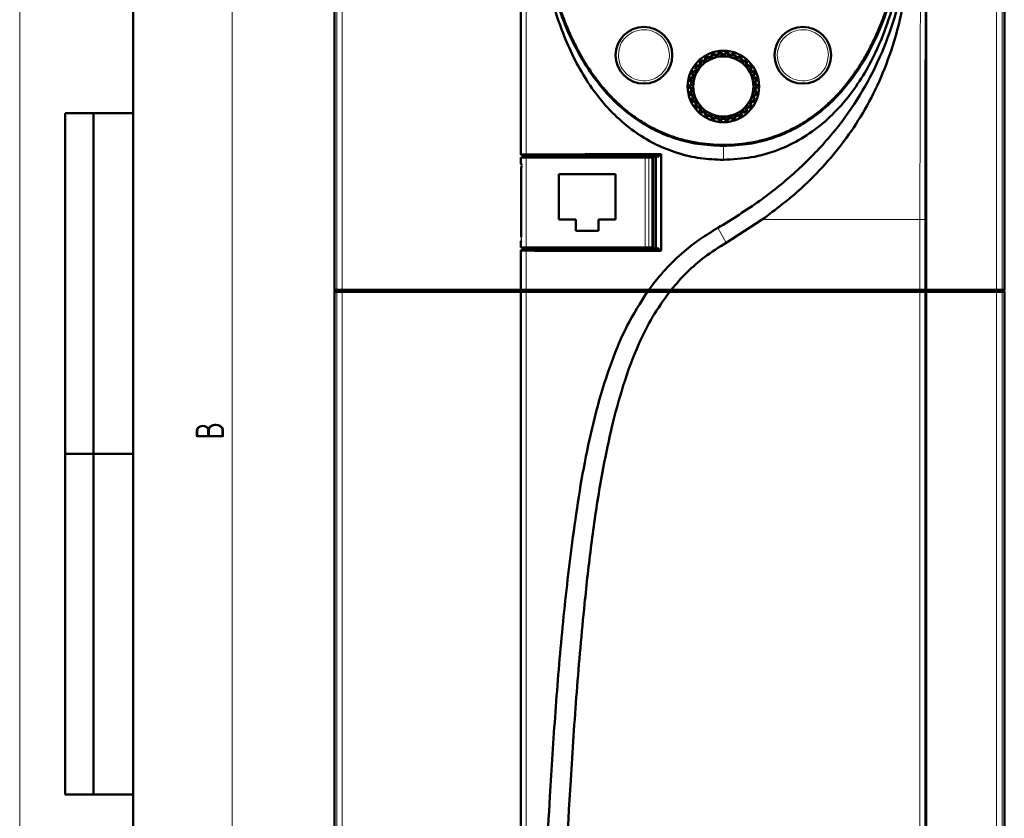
# Model space of a CAD drawing. Header units: millimetres. Extents: x 0 to 594, y 0 to 420.
# Tile 2 of 6: x 0 to 173, y 168 to 308. Entities that reach past the tile are written whole.
import ezdxf

# ---------------------------------------------------------------- set-up
doc = ezdxf.new("R2010")
doc.units = ezdxf.units.MM
doc.linetypes.add('SLD-Сплошная', pattern=[0])
doc.styles.add('SLDTEXTSTYLE0', font='TXT', dxfattribs={"width": 0.7, "bigfont": 'bigfont'})
doc.styles.add('SLDTEXTSTYLE1', font='TXT', dxfattribs={"width": 0.7})
doc.dimstyles.new('SLDDIMSTYLE0', dxfattribs={"dimtxt": 5, "dimasz": 5, "dimexe": 0, "dimexo": 0.0625, "dimgap": 1.25, "dimtad": 2, "dimdec": 1, "dimrnd": 1e-09, "dimzin": 12, "dimdsep": 46, "dimtxsty": 'SLDTEXTSTYLE1', "dimsah": 1, "dimcen": 0.09, "dimadec": 0, "dimazin": 3, "dimtfac": 1, "dimtdec": 3, "dimtofl": 0, "dimtmove": 0, "dimatfit": 3, "dimfxl": 0, "dimfrac": 2, "dimtolj": 1, "dimtzin": 12, "dimarcsym": 0})

# ---------------------------------------------------------------- blocks, each defined once
blk = doc.blocks.new('_D_1')
at = {"color": 7, "linetype": 'SLD-Сплошная', "lineweight": 0}
for p, q in [((57.46, 357.63), (36.46, 357.63)), ((37.46, 114.64), (37.46, 357.63)), ((78.78, 114.64), (36.46, 114.64))]:
    blk.add_line(p, q, dxfattribs=at)
at = {"color": 7, "linetype": 'SLD-Сплошная', "lineweight": 18}
for points in [[(37.46, 357.63), (36.69, 352.63), (38.23, 352.63)], [(37.46, 114.64), (38.23, 119.64), (36.69, 119.64)]]:
    blk.add_solid(points, dxfattribs=at)
at = {"color": 7, "linetype": 'SLD-Сплошная', "lineweight": 18, "insert": (31.01, 234.53), "char_height": 5, "attachment_point": 1, "rotation": 90, "style": 'SLDTEXTSTYLE0'}
blk.add_mtext('В', dxfattribs=at)

msp = doc.modelspace()

# ---------------------------------------------------------------- linework, layer by layer
at = {"color": 7, "linetype": 'SLD-Сплошная', "lineweight": 18}
msp.add_line((0, 420), (0, 0), dxfattribs=at)
at = {"color": 7, "linetype": 'SLD-Сплошная', "lineweight": 50}
for p, q in [((20, 415), (20, 5)), ((55.46, 119.64), (55.46, 355.64)), ((55.48, 355.63), (55.48, 260.93)), ((173.48, 355.63), (173.48, 260.93)), ((88.28, 342.83), (88.28, 284.68)), ((159.68, 260.93), (159.68, 342.83)), ((8, 172), (8, 292)), ((20, 292), (8, 292)), ((8, 172), (8, 292)), ((13, 172), (13, 292)), ((13, 172), (13, 292)), ((88.28, 284.68), (88.39, 284.73)), ((88.28, 284.68), (88.68, 284.68)), ((88.68, 284.68), (88.79, 284.73)), ((88.68, 284.28), (88.68, 284.68)), ((113.03, 284.8), (112.62, 284.79)), ((112.62, 284.79), (112.62, 284.39)), ((113.03, 284.8), (113.03, 267.76)), ((88.28, 283.73), (88.28, 283.32)), ((88.29, 284.23), (88.39, 284.23)), ((89.23, 284.23), (88.39, 284.23)), ((88.68, 284.28), (88.79, 284.33)), ((88.68, 284.28), (90.65, 284.28)), ((89.23, 284.23), (110.22, 284.23)), ((90.65, 284.28), (90.68, 284.33)), ((90.65, 284.28), (90.65, 284.23)), ((108.13, 284.29), (93.13, 284.29)), ((108.73, 284.37), (108.73, 284.23)), ((110.82, 284.23), (110.22, 284.23)), ((110.23, 284.23), (110.23, 284.37)), ((111.38, 284.23), (110.82, 284.23)), ((111.63, 284.23), (111.38, 284.23)), ((111.63, 279.73), (111.63, 284.23)), ((111.63, 284.23), (111.63, 284.23)), ((112.07, 284.37), (112.08, 284.38)), ((112.07, 284.37), (112.07, 268.18)), ((112.62, 284.39), (112.08, 284.38)), ((112.08, 284.38), (112.08, 268.18)), ((88.38, 282.32), (88.38, 270.24)), ((94.98, 281.28), (104.98, 281.28)), ((94.98, 273.28), (94.98, 281.28)), ((104.98, 281.28), (104.98, 273.28)), ((111.63, 279.73), (111.63, 279.73)), ((111.63, 279.73), (111.63, 268.33)), ((97.98, 273.28), (94.98, 273.28)), ((97.98, 271.28), (97.98, 273.28)), ((101.98, 273.28), (101.98, 271.28)), ((104.98, 273.28), (101.98, 273.28)), ((130.83, 273.28), (124.49, 269.21)), ((101.98, 271.28), (97.98, 271.28)), ((88.28, 269.23), (88.28, 268.83)), ((88.39, 267.82), (88.28, 267.88)), ((88.28, 267.88), (88.68, 267.88)), ((88.28, 267.88), (88.28, 260.93)), ((88.39, 268.33), (88.29, 268.33)), ((88.39, 268.33), (89.23, 268.33)), ((88.79, 268.22), (88.68, 268.28)), ((90.65, 268.28), (88.68, 268.28)), ((88.68, 267.88), (88.68, 268.28)), ((88.68, 267.88), (88.79, 267.82)), ((110.22, 268.33), (89.23, 268.33)), ((90.65, 268.33), (90.65, 268.28)), ((90.65, 268.28), (90.68, 268.22)), ((96.63, 268.33), (96.63, 268.21)), ((104.63, 268.19), (104.63, 268.33)), ((108.73, 268.33), (108.73, 268.19)), ((110.22, 268.33), (110.82, 268.33)), ((110.23, 268.19), (110.23, 268.33)), ((110.82, 268.33), (111.38, 268.33)), ((111.38, 268.33), (111.63, 268.33)), ((111.63, 268.33), (111.63, 268.33)), ((112.08, 268.18), (112.07, 268.18)), ((112.08, 268.18), (112.62, 268.17)), ((112.62, 268.17), (112.62, 267.77)), ((112.62, 267.77), (113.03, 267.76)), ((55.85, 260.93), (55.48, 260.93)), ((55.48, 260.53), (55.48, 154.73)), ((55.48, 260.53), (55.85, 260.53)), ((56.84, 260.93), (55.85, 260.93)), ((56.84, 260.53), (55.85, 260.53)), ((55.88, 260.53), (55.88, 260.93)), ((88.28, 260.93), (56.84, 260.93)), ((56.84, 260.53), (88.28, 260.53)), ((88.28, 260.93), (88.39, 260.93)), ((88.28, 260.53), (88.28, 119.03)), ((88.28, 260.53), (88.39, 260.53)), ((89.23, 260.93), (88.39, 260.93)), ((89.23, 260.53), (88.39, 260.53)), ((110.86, 260.93), (89.23, 260.93)), ((89.23, 260.53), (110.57, 260.53)), ((110.57, 260.53), (110.78, 260.53)), ((110.78, 260.53), (111.07, 260.93)), ((158.61, 260.53), (114.47, 260.53)), ((114.69, 260.53), (114.49, 260.53)), ((115.01, 260.93), (114.69, 260.53)), ((158.61, 260.93), (114.79, 260.93)), ((159.46, 260.93), (158.61, 260.93)), ((158.61, 260.53), (159.46, 260.53)), ((159.46, 260.93), (159.68, 260.93)), ((159.46, 260.53), (159.68, 260.53)), ((172.11, 260.93), (159.68, 260.93)), ((159.68, 260.53), (159.68, 119.03)), ((159.68, 260.53), (172.11, 260.53)), ((173.11, 260.93), (172.11, 260.93)), ((173.11, 260.53), (172.11, 260.53)), ((173.08, 260.53), (173.08, 260.93)), ((173.48, 260.93), (173.11, 260.93)), ((173.11, 260.53), (173.48, 260.53)), ((173.46, 260.53), (173.46, 260.93)), ((173.48, 260.53), (173.48, 154.73)), ((8, 232), (20, 232)), ((20, 232), (8, 232)), ((8, 172), (20, 172))]:
    msp.add_line(p, q, dxfattribs=at)
at = {"color": 8, "linetype": 'SLD-Сплошная', "lineweight": 18}
for p, q in [((55.85, 355.26), (55.85, 260.93)), ((56.84, 260.93), (56.84, 355.26)), ((172.11, 355.26), (172.11, 260.93)), ((173.11, 260.93), (173.11, 355.26)), ((88.39, 284.73), (88.39, 342.71)), ((89.23, 284.75), (89.23, 342.71)), ((105.48, 302.23), (105.48, 302.37)), ((114.47, 302.09), (114.48, 302.23)), ((133.48, 302.23), (133.48, 302.37)), ((142.47, 302.09), (142.48, 302.23)), ((123.98, 286.26), (123.98, 286.28)), ((123.98, 283.8), (123.98, 286.26)), ((88.79, 284.73), (88.79, 284.33)), ((89.29, 284.74), (89.29, 284.34)), ((88.28, 283.32), (88.34, 283.32)), ((88.39, 268.33), (88.39, 284.23)), ((89.23, 284.23), (89.23, 268.33)), ((93.13, 284.29), (93.13, 284.23)), ((108.13, 284.23), (108.13, 284.29)), ((110.22, 268.33), (110.22, 284.23)), ((110.82, 268.33), (110.82, 284.23)), ((111.38, 284.23), (111.38, 268.33)), ((111.63, 284.23), (111.63, 268.33)), ((88.38, 282.32), (88.38, 270.24)), ((88.38, 282.32), (88.38, 282.32)), ((158.61, 273.28), (158.61, 260.93)), ((158.61, 273.28), (159.46, 273.28)), ((159.46, 273.28), (159.46, 260.93)), ((122.98, 271.8), (124.49, 269.21)), ((88.34, 269.24), (88.28, 269.23)), ((88.38, 270.24), (88.38, 270.24)), ((88.39, 260.93), (88.39, 267.82)), ((88.79, 268.22), (88.79, 267.82)), ((89.23, 260.93), (89.23, 267.8)), ((89.29, 268.21), (89.29, 267.81)), ((55.85, 120), (55.85, 260.53)), ((56.24, 260.53), (56.24, 260.93)), ((56.84, 260.53), (56.84, 260.93)), ((56.84, 260.53), (56.84, 120)), ((88.08, 260.53), (88.08, 260.93)), ((88.39, 119.14), (88.39, 260.53)), ((88.68, 260.93), (88.68, 260.53)), ((88.79, 260.93), (88.79, 260.53)), ((89.23, 260.53), (89.23, 119.14)), ((89.29, 260.93), (89.29, 260.53)), ((158.55, 260.93), (158.55, 260.53)), ((158.61, 119.25), (158.61, 260.53)), ((159.06, 260.93), (159.06, 260.53)), ((159.27, 260.53), (159.27, 260.93)), ((159.46, 119.25), (159.46, 260.53)), ((159.87, 260.53), (159.87, 260.93)), ((172.11, 260.93), (172.11, 260.53)), ((172.11, 120), (172.11, 260.53)), ((172.71, 260.53), (172.71, 260.93)), ((173.11, 120), (173.11, 260.53))]:
    msp.add_line(p, q, dxfattribs=at)
at = {"color": 7, "linetype": 'SLD-Сплошная', "lineweight": 25}
msp.add_line((20, 292), (20, 5), dxfattribs=at)
msp.add_line((20, 292), (20, 5), dxfattribs=at)
at = {"color": 7, "linetype": 'SLD-Сплошная', "lineweight": 50, "flags": 128}
for points in [[(98.48, 268.33), (98.45, 268.29), (98.32, 268.2)], [(101.02, 268.33), (100.99, 268.29), (100.85, 268.19)], [(103.56, 268.33), (103.53, 268.29), (103.38, 268.19)]]:
    msp.add_lwpolyline(points, dxfattribs=at)
at = {"color": 7, "linetype": 'SLD-Сплошная', "lineweight": 50}
for centre, radius in [((109.98, 302.23), 5), ((137.98, 302.23), 5), ((123.98, 296.73), 6.3), ((123.98, 296.73), 5.3)]:
    msp.add_circle(centre, radius, dxfattribs=at)
for centre, radius, start, end in [((121.2, 301.53), 0.457, 47.9006, 192.0994), ((123.98, 296.73), 5.51, 110.7992, 117.2008), ((123.98, 296.73), 5.7, 112.3768, 115.6232), ((122.26, 302), 0.457, 35.9006, 180.0994), ((123.98, 296.73), 5.51, 98.7992, 105.2008), ((123.98, 296.73), 5.7, 100.3768, 103.6232), ((123.4, 302.24), 0.457, 23.9006, 168.0994), ((123.98, 296.73), 5.51, 86.7992, 93.2008), ((123.98, 296.73), 5.7, 88.3768, 91.6232), ((124.55, 302.24), 0.457, 11.9006, 156.0994), ((123.98, 296.73), 5.51, 74.7992, 81.2008), ((123.98, 296.73), 5.7, 76.3768, 79.6232), ((125.69, 302), 0.457, 359.9006, 144.0994), ((123.98, 296.73), 5.51, 62.7992, 69.2008), ((123.98, 296.73), 5.7, 64.3768, 67.6232), ((126.75, 301.53), 0.457, 347.9006, 132.0994), ((119.49, 299.99), 0.457, 71.9006, 216.0994), ((123.98, 296.73), 5.7, 136.3768, 139.6232), ((123.98, 296.73), 5.51, 134.7992, 141.2008), ((120.27, 300.85), 0.457, 59.9006, 204.0994), ((123.98, 296.73), 5.51, 122.7992, 129.2008), ((123.98, 296.73), 5.7, 124.3768, 127.6232), ((123.98, 296.73), 5.51, 50.7992, 57.2008), ((123.98, 296.73), 5.7, 52.3768, 55.6232), ((127.68, 300.85), 0.457, 335.9006, 120.0994), ((123.98, 296.73), 5.51, 38.7992, 45.2008), ((123.98, 296.73), 5.7, 40.3768, 43.6232), ((128.46, 299.99), 0.457, 323.9006, 108.0994), ((118.91, 298.98), 0.457, 83.9006, 228.0994), ((123.98, 296.73), 5.7, 160.3768, 163.6232), ((123.98, 296.73), 5.51, 158.7992, 165.2008), ((123.98, 296.73), 5.7, 148.3768, 151.6232), ((123.98, 296.73), 5.51, 146.7992, 153.2008), ((123.98, 296.73), 5.51, 26.7992, 33.2008), ((123.98, 296.73), 5.7, 28.3768, 31.6232), ((129.04, 298.98), 0.457, 311.9006, 96.0994), ((123.98, 296.73), 5.51, 14.7992, 21.2008), ((123.98, 296.73), 5.7, 16.3768, 19.6232), ((118.43, 296.73), 0.457, 107.9006, 252.0994), ((118.55, 297.88), 0.457, 95.9006, 240.0994), ((123.98, 296.73), 5.7, 172.3768, 175.6232), ((123.98, 296.73), 5.51, 170.7992, 177.2008), ((123.98, 296.73), 5.51, 2.7992, 9.2008), ((129.4, 297.88), 0.457, 299.9006, 84.0994), ((123.98, 296.73), 5.7, 4.3768, 7.6232), ((129.52, 296.73), 0.457, 287.9006, 72.0994), ((118.55, 295.58), 0.457, 119.9006, 264.0994), ((123.98, 296.73), 5.7, 184.3768, 187.6232), ((123.98, 296.73), 5.51, 182.7992, 189.2008), ((123.98, 296.73), 5.7, 196.3768, 199.6232), ((123.98, 296.73), 5.51, 194.7992, 201.2008), ((123.98, 296.73), 5.51, 338.7992, 345.2008), ((123.98, 296.73), 5.7, 340.3768, 343.6232), ((123.98, 296.73), 5.51, 350.7992, 357.2008), ((129.4, 295.58), 0.457, 275.9006, 60.0994), ((123.98, 296.73), 5.7, 352.3768, 355.6232), ((118.91, 294.47), 0.457, 131.9006, 276.0994), ((123.98, 296.73), 5.7, 208.3768, 211.6232), ((119.49, 293.47), 0.457, 143.9006, 288.0994), ((123.98, 296.73), 5.51, 206.7992, 213.2008), ((123.98, 296.73), 5.51, 218.7992, 225.2008), ((123.98, 296.73), 5.51, 314.7992, 321.2008), ((128.46, 293.47), 0.457, 251.9006, 36.0994), ((123.98, 296.73), 5.51, 326.7992, 333.2008), ((123.98, 296.73), 5.7, 328.3768, 331.6232), ((129.04, 294.47), 0.457, 263.9006, 48.0994), ((123.98, 296.73), 5.7, 220.3768, 223.6232), ((120.27, 292.61), 0.457, 155.9006, 300.0994), ((123.98, 296.73), 5.51, 230.7992, 237.2008), ((123.98, 296.73), 5.7, 232.3768, 235.6232), ((121.2, 291.93), 0.457, 167.9006, 312.0994), ((123.98, 296.73), 5.51, 242.7992, 249.2008), ((123.98, 296.73), 5.7, 244.3768, 247.6232), ((122.26, 291.46), 0.457, 179.9006, 324.0994), ((125.69, 291.46), 0.457, 215.9006, 0.0994), ((123.98, 296.73), 5.51, 290.7992, 297.2008), ((123.98, 296.73), 5.7, 292.3768, 295.6232), ((126.75, 291.93), 0.457, 227.9006, 12.0994), ((123.98, 296.73), 5.51, 302.7992, 309.2008), ((123.98, 296.73), 5.7, 304.3768, 307.6232), ((127.68, 292.61), 0.457, 239.9006, 24.0994), ((123.98, 296.73), 5.7, 316.3768, 319.6232), ((123.98, 296.73), 5.51, 254.7992, 261.2008), ((123.98, 296.73), 5.7, 256.3768, 259.6232), ((123.4, 291.22), 0.457, 191.9006, 336.0994), ((123.98, 296.73), 5.51, 266.7992, 273.2008), ((123.98, 296.73), 5.7, 268.3768, 271.6232), ((124.55, 291.22), 0.457, 203.9006, 348.0994), ((123.98, 296.73), 5.51, 278.7992, 285.2008), ((123.98, 296.73), 5.7, 280.3768, 283.6232), ((93.13, 283.99), 0.3, 90, 128.1151), ((108.13, 283.99), 0.3, 51.8849, 90)]:
    msp.add_arc(centre, radius, start, end, dxfattribs=at)
for centre, major_axis, ratio, start_param, end_param in [((89.39, 284.73), (1, 0), 0.017455, 1.731239, 3.106686), ((89.39, 284.73), (0.6, 0), 0.017455, 1.731239, 3.106686), ((123.98, 281), (217.5, 0), 0.017455, 1.621164, 1.731239), ((123.98, 281), (217.1, 0), 0.017455, 1.623135, 1.731239), ((88.29, 283.73), (0, 0.5), 0.034921, 0, 1.570796), ((88.78, 283.32), (0.5, -0.013), 0.99939, 3.167757, 4.234456), ((89.39, 284.33), (0.6, 0), 0.017455, 1.731239, 3.106686), ((123.98, 280.6), (217.1, 0), 0.017455, 1.623135, 1.731239), ((109.48, 284.37), (0.75, 0), 0.017455, 0.065387, 3.141593), ((123.98, 280.6), (216.19, 0), 0.017455, 1.625899, 1.634449), ((88.78, 269.23), (-0.5, -0.013), 0.99939, 5.666718, 6.257021), ((88.29, 268.83), (0, 0.5), 0.034921, 1.570796, 3.141593), ((89.39, 267.82), (1, 0), 0.017455, 3.176499, 4.551946), ((89.39, 268.22), (0.6, 0), 0.017455, 3.176499, 4.551946), ((89.39, 267.82), (0.6, 0), 0.017455, 3.176499, 4.551946), ((123.98, 271.55), (217.5, 0), 0.017455, 4.551946, 4.662022), ((123.98, 271.95), (217.1, 0), 0.017455, 4.551946, 4.660051), ((123.98, 271.55), (217.1, 0), 0.017455, 4.551946, 4.660051), ((109.48, 268.19), (0.75, 0), 0.017455, 3.141593, 6.217798), ((123.98, 271.95), (216.19, 0), 0.017455, 4.648736, 4.657286)]:
    msp.add_ellipse(centre, major_axis=major_axis, ratio=ratio, start_param=start_param, end_param=end_param, dxfattribs=at)
for points, knots in [([(123.98, 283.8), (122.62, 283.86), (119.92, 283.97), (115.95, 284.89), (112.18, 286.38), (108.54, 288.5), (105.16, 291.24), (102.1, 294.58), (99.47, 298.32), (97.27, 302.37), (95.09, 307.51), (93.2, 313.81), (91.85, 321.23), (91.21, 327.9), (91.12, 332.08), (91.09, 333.74)], [0, 0, 0, 0, 0.060809, 0.121599, 0.182444, 0.243303, 0.310657, 0.378062, 0.447088, 0.516384, 0.585545, 0.698556, 0.812006, 0.925284, 1, 1, 1, 1]), ([(123.98, 286.26), (122.46, 286.33), (119.58, 286.46), (115.55, 287.46), (112.01, 288.89), (108.49, 290.93), (105.05, 293.71), (101.81, 297.3), (98.88, 301.63), (96.32, 306.74), (94.21, 312.68), (92.68, 319.19), (91.68, 326.27), (91.53, 331.19), (91.45, 333.74)], [0, 0, 0, 0, 0.071022, 0.134421, 0.193185, 0.249238, 0.324339, 0.399124, 0.475175, 0.568176, 0.665944, 0.769684, 0.880586, 1, 1, 1, 1]), ([(156.34, 333.74), (156.34, 333.54), (156.32, 332.54), (156.27, 330.74), (156.17, 328.74), (156.02, 326.75), (155.83, 324.76), (155.53, 322.38), (155.16, 320), (154.78, 318.04), (154.35, 316.09), (153.87, 314.14), (153.2, 311.84), (152.57, 309.94), (151.87, 308.06), (151.26, 306.58), (150.43, 304.76), (149.53, 302.98), (148.53, 301.24), (147.45, 299.55), (146.53, 298.25), (145.3, 296.67), (144.24, 295.46), (142.84, 294.03), (141.66, 292.95), (140.1, 291.7), (138.78, 290.78), (137.07, 289.74), (135.29, 288.82), (133.44, 288.06), (131.53, 287.44), (129.59, 286.95), (127.21, 286.57), (124.81, 286.41), (122.41, 286.44), (120.01, 286.67), (117.65, 287.11), (115.72, 287.65), (113.84, 288.33), (112, 289.13), (110.25, 290.1), (108.56, 291.19), (107.28, 292.14), (105.75, 293.44), (104.59, 294.54), (103.22, 296.01), (102.19, 297.24), (100.99, 298.84), (100.09, 300.16), (99.05, 301.87), (98.08, 303.62), (97.21, 305.42), (96.41, 307.26), (95.67, 309.12), (95.02, 311.01), (94.43, 312.92), (93.9, 314.85), (93.35, 317.19), (92.96, 319.15), (92.61, 321.12), (92.32, 323.1), (92.05, 325.48), (91.87, 327.48), (91.74, 329.45), (91.65, 331.41), (91.63, 332.96), (91.61, 333.74)], [0, 0, 0, 0, 0.004698, 0.023489, 0.042281, 0.051677, 0.070469, 0.089261, 0.108054, 0.126847, 0.136242, 0.155036, 0.17383, 0.192624, 0.20202, 0.220816, 0.230212, 0.249008, 0.267806, 0.277203, 0.296003, 0.305399, 0.324202, 0.333598, 0.352404, 0.361801, 0.380609, 0.390006, 0.408816, 0.427626, 0.437024, 0.455834, 0.474643, 0.49345, 0.512256, 0.531064, 0.549873, 0.568683, 0.57808, 0.59689, 0.6157, 0.625098, 0.643906, 0.653303, 0.672108, 0.681505, 0.700307, 0.709704, 0.728504, 0.7379, 0.756698, 0.775495, 0.784891, 0.803686, 0.822481, 0.831877, 0.850671, 0.869464, 0.888257, 0.897653, 0.916446, 0.935238, 0.95403, 0.963426, 0.981707, 1, 1, 1, 1]), ([(122.98, 271.8), (125.49, 273.35), (130.19, 276.22), (136.47, 281.31), (141.9, 286.72), (146.61, 292.7), (150.43, 299.21), (153.38, 306.1), (155.41, 313.1), (156.56, 320.07), (157.07, 326.9), (156.93, 331.46), (156.86, 333.74)], [0, 0, 0, 0, 0.118267, 0.220681, 0.32337, 0.425634, 0.525544, 0.625884, 0.725843, 0.817112, 0.908628, 1, 1, 1, 1]), ([(156.86, 333.74), (156.79, 331.07), (156.65, 326.28), (155.8, 319.39), (154.54, 313.11), (152.68, 306.98), (150.37, 301.64), (147.71, 297.12), (144.86, 293.39), (141.56, 290.12), (137.8, 287.45), (133.58, 285.39), (128.92, 284.06), (125.62, 283.89), (123.98, 283.8)], [0, 0, 0, 0, 0.1200383, 0.215975, 0.3123432, 0.4084055, 0.5039228, 0.5742358, 0.6447606, 0.7148752, 0.7833141, 0.851714, 0.92584, 1, 1, 1, 1]), ([(156.5, 333.74), (156.42, 331.19), (156.27, 326.27), (155.27, 319.19), (153.74, 312.69), (151.63, 306.74), (149.08, 301.63), (146.15, 297.31), (142.9, 293.71), (139.46, 290.93), (135.94, 288.89), (132.4, 287.46), (128.37, 286.46), (125.5, 286.33), (123.98, 286.26)], [0, 0, 0, 0, 0.119389, 0.230268, 0.33399, 0.43174, 0.524724, 0.60077, 0.675547, 0.750637, 0.806718, 0.865511, 0.928941, 1, 1, 1, 1]), ([(130.83, 273.28), (133.19, 275.06), (137.14, 278.04), (141.99, 283), (145.75, 287.63), (149.09, 292.77), (151.9, 298.41), (154.12, 304.5), (155.63, 310.54), (156.53, 316.42), (156.99, 322.14), (157.07, 326.95), (157, 330.82), (156.91, 332.77), (156.86, 333.74)], [0, 0, 0, 0, 0.127621, 0.213755, 0.300103, 0.386202, 0.479931, 0.573978, 0.667784, 0.750015, 0.832265, 0.915973, 0.95797, 1, 1, 1, 1]), ([(121.51, 301.87), (121.51, 301.86), (121.5, 301.79), (121.48, 301.72), (121.46, 301.65), (121.45, 301.63)], [0, 0, 0, 0, 0.166083, 0.83042, 1, 1, 1, 1]), ([(121.81, 302), (121.82, 301.99), (121.87, 301.96), (121.93, 301.92), (122, 301.89), (122.02, 301.88)], [0, 0, 0, 0, 0.166083, 0.83042, 1, 1, 1, 1]), ([(122.53, 302.05), (122.52, 302.09), (122.5, 302.16), (122.42, 302.24), (122.34, 302.27), (122.26, 302.28), (122.2, 302.28), (122.13, 302.25), (122.07, 302.21), (122.02, 302.14), (121.98, 302.05), (121.99, 301.96), (122.01, 301.9), (122.02, 301.88)], [0, 0, 0, 0, 0.156819, 0.27688, 0.364087, 0.422436, 0.481805, 0.541303, 0.599107, 0.677544, 0.783593, 0.925458, 1, 1, 1, 1]), ([(122.63, 302.27), (122.63, 302.26), (122.61, 302.2), (122.58, 302.13), (122.54, 302.06), (122.53, 302.05)], [0, 0, 0, 0, 0.166083, 0.83042, 1, 1, 1, 1]), ([(122.95, 302.33), (122.96, 302.33), (123, 302.28), (123.06, 302.23), (123.12, 302.19), (123.13, 302.18)], [0, 0, 0, 0, 0.166083, 0.83042, 1, 1, 1, 1]), ([(123.67, 302.23), (123.66, 302.28), (123.66, 302.35), (123.6, 302.44), (123.52, 302.5), (123.45, 302.52), (123.39, 302.53), (123.33, 302.52), (123.26, 302.49), (123.19, 302.44), (123.13, 302.35), (123.12, 302.26), (123.13, 302.2), (123.13, 302.18)], [0, 0, 0, 0, 0.156822, 0.276884, 0.364093, 0.432572, 0.474444, 0.535142, 0.595714, 0.673087, 0.777466, 0.917685, 1, 1, 1, 1]), ([(123.81, 302.43), (123.81, 302.42), (123.77, 302.36), (123.73, 302.3), (123.68, 302.24), (123.67, 302.23)], [0, 0, 0, 0, 0.166083, 0.83042, 1, 1, 1, 1]), ([(124.14, 302.43), (124.14, 302.42), (124.18, 302.36), (124.22, 302.3), (124.27, 302.24), (124.28, 302.23)], [0, 0, 0, 0, 0.1660831, 0.8304196, 1, 1, 1, 1]), ([(124.82, 302.18), (124.82, 302.22), (124.84, 302.3), (124.79, 302.4), (124.73, 302.46), (124.66, 302.51), (124.6, 302.52), (124.54, 302.52), (124.48, 302.51), (124.4, 302.48), (124.33, 302.42), (124.29, 302.33), (124.28, 302.26), (124.28, 302.23)], [0, 0, 0, 0, 0.156842, 0.27692, 0.36414, 0.432628, 0.501554, 0.525349, 0.593211, 0.660657, 0.760568, 0.895894, 1, 1, 1, 1]), ([(125, 302.33), (124.99, 302.33), (124.95, 302.28), (124.89, 302.23), (124.83, 302.19), (124.82, 302.18)], [0, 0, 0, 0, 0.166083, 0.83042, 1, 1, 1, 1]), ([(125.32, 302.27), (125.32, 302.26), (125.34, 302.2), (125.38, 302.13), (125.41, 302.06), (125.42, 302.05)], [0, 0, 0, 0, 0.166083, 0.83042, 1, 1, 1, 1]), ([(125.93, 301.88), (125.95, 301.92), (125.97, 302), (125.95, 302.1), (125.91, 302.18), (125.85, 302.24), (125.78, 302.27), (125.72, 302.28), (125.66, 302.28), (125.6, 302.27), (125.51, 302.22), (125.44, 302.14), (125.43, 302.08), (125.42, 302.05)], [0, 0, 0, 0, 0.15686, 0.276951, 0.364181, 0.432677, 0.501611, 0.560985, 0.577369, 0.657635, 0.756983, 0.891216, 1, 1, 1, 1]), ([(126.15, 302), (126.14, 301.99), (126.08, 301.96), (126.02, 301.92), (125.95, 301.89), (125.93, 301.88)], [0, 0, 0, 0, 0.166083, 0.83042, 1, 1, 1, 1]), ([(126.44, 301.87), (126.44, 301.86), (126.45, 301.79), (126.47, 301.72), (126.49, 301.65), (126.5, 301.63)], [0, 0, 0, 0, 0.166083, 0.83042, 1, 1, 1, 1]), ([(119.36, 299.75), (119.33, 299.77), (119.26, 299.81), (119.22, 299.91), (119.21, 300), (119.22, 300.08), (119.26, 300.15), (119.31, 300.21), (119.37, 300.25), (119.44, 300.26), (119.51, 300.27), (119.6, 300.25), (119.65, 300.21), (119.68, 300.18)], [0, 0, 0, 0, 0.156818, 0.276878, 0.364085, 0.432563, 0.501479, 0.560837, 0.619696, 0.704902, 0.75307, 0.870694, 1, 1, 1, 1]), ([(119.68, 300.18), (119.68, 300.19), (119.67, 300.24), (119.66, 300.32), (119.64, 300.38), (119.63, 300.42)], [0, 0, 0, 0, 0.098667, 0.493336, 1, 1, 1, 1]), ([(119.85, 300.66), (119.86, 300.66), (119.92, 300.65), (120, 300.64), (120.07, 300.64), (120.09, 300.64)], [0, 0, 0, 0, 0.166083, 0.83042, 1, 1, 1, 1]), ([(120.49, 301), (120.46, 301.03), (120.41, 301.09), (120.32, 301.12), (120.25, 301.13), (120.19, 301.12), (120.12, 301.09), (120.06, 301.05), (120.02, 300.99), (119.99, 300.92), (119.98, 300.83), (120.01, 300.73), (120.05, 300.67), (120.09, 300.64), (120.09, 300.64)], [0, 0, 0, 0, 0.156814, 0.277574, 0.309219, 0.387206, 0.452016, 0.517142, 0.575262, 0.635577, 0.726289, 0.850272, 0.977656, 1, 1, 1, 1]), ([(120.5, 301.24), (120.5, 301.23), (120.5, 301.17), (120.5, 301.09), (120.49, 301.02), (120.49, 301)], [0, 0, 0, 0, 0.166083, 0.83042, 1, 1, 1, 1]), ([(120.76, 301.43), (120.77, 301.43), (120.83, 301.41), (120.9, 301.38), (120.97, 301.37), (120.99, 301.36)], [0, 0, 0, 0, 0.166083, 0.83042, 1, 1, 1, 1]), ([(121.45, 301.63), (121.43, 301.67), (121.4, 301.74), (121.3, 301.79), (121.21, 301.81), (121.13, 301.8), (121.07, 301.78), (121.01, 301.73), (120.96, 301.68), (120.93, 301.6), (120.92, 301.49), (120.95, 301.41), (120.98, 301.37), (120.99, 301.36)], [0, 0, 0, 0, 0.156858, 0.276949, 0.367686, 0.43257, 0.497805, 0.557309, 0.615903, 0.699779, 0.814175, 0.963146, 1, 1, 1, 1]), ([(126.96, 301.36), (126.99, 301.4), (127.03, 301.46), (127.03, 301.57), (127, 301.66), (126.95, 301.73), (126.89, 301.78), (126.82, 301.8), (126.78, 301.81), (126.72, 301.81), (126.64, 301.79), (126.56, 301.74), (126.51, 301.67), (126.5, 301.64), (126.5, 301.63)], [0, 0, 0, 0, 0.1568509, 0.2769357, 0.3641609, 0.4326528, 0.5015828, 0.5609536, 0.619825, 0.6321145, 0.7291173, 0.8544555, 0.9828905, 1, 1, 1, 1]), ([(127.19, 301.43), (127.18, 301.43), (127.12, 301.41), (127.05, 301.38), (126.98, 301.37), (126.96, 301.36)], [0, 0, 0, 0, 0.166083, 0.83042, 1, 1, 1, 1]), ([(127.46, 301.24), (127.45, 301.23), (127.45, 301.17), (127.45, 301.09), (127.46, 301.02), (127.46, 301)], [0, 0, 0, 0, 0.166083, 0.83042, 1, 1, 1, 1]), ([(127.86, 300.64), (127.89, 300.67), (127.94, 300.73), (127.97, 300.83), (127.96, 300.92), (127.93, 301), (127.88, 301.06), (127.82, 301.1), (127.75, 301.12), (127.67, 301.13), (127.57, 301.11), (127.5, 301.05), (127.47, 301.01), (127.46, 301)], [0, 0, 0, 0, 0.156857, 0.276947, 0.364175, 0.43267, 0.501602, 0.560976, 0.619849, 0.690682, 0.80956, 0.957514, 1, 1, 1, 1]), ([(128.1, 300.66), (128.09, 300.66), (128.03, 300.65), (127.95, 300.64), (127.88, 300.64), (127.86, 300.64)], [0, 0, 0, 0, 0.166083, 0.83042, 1, 1, 1, 1]), ([(128.32, 300.42), (128.31, 300.41), (128.3, 300.35), (128.28, 300.27), (128.27, 300.2), (128.27, 300.18)], [0, 0, 0, 0, 0.166083, 0.83042, 1, 1, 1, 1]), ([(128.59, 299.75), (128.63, 299.77), (128.69, 299.81), (128.73, 299.91), (128.74, 300), (128.73, 300.08), (128.69, 300.15), (128.64, 300.21), (128.58, 300.25), (128.52, 300.26), (128.44, 300.27), (128.35, 300.25), (128.3, 300.21), (128.27, 300.18)], [0, 0, 0, 0, 0.156818, 0.276878, 0.364085, 0.432563, 0.501479, 0.560837, 0.619696, 0.704902, 0.75307, 0.870694, 1, 1, 1, 1]), ([(118.83, 298.72), (118.83, 298.72), (118.79, 298.7), (118.71, 298.67), (118.64, 298.65), (118.61, 298.64)], [0, 0, 0, 0, 0.098667, 0.493336, 1, 1, 1, 1]), ([(119.05, 299.21), (119.01, 299.23), (118.97, 299.26), (118.89, 299.26), (118.82, 299.25), (118.74, 299.21), (118.68, 299.15), (118.65, 299.09), (118.63, 299.02), (118.63, 298.94), (118.66, 298.86), (118.72, 298.77), (118.79, 298.74), (118.83, 298.72)], [0, 0, 0, 0, 0.156882, 0.180827, 0.297829, 0.378896, 0.445037, 0.511538, 0.570047, 0.629775, 0.718387, 0.839532, 1, 1, 1, 1]), ([(119.05, 299.21), (119.05, 299.22), (119.04, 299.27), (119.01, 299.34), (118.98, 299.4), (118.96, 299.44)], [0, 0, 0, 0, 0.098667, 0.493336, 1, 1, 1, 1]), ([(119.36, 299.75), (119.35, 299.75), (119.31, 299.74), (119.23, 299.72), (119.16, 299.72), (119.12, 299.72)], [0, 0, 0, 0, 0.098667, 0.493336, 1, 1, 1, 1]), ([(128.83, 299.72), (128.82, 299.72), (128.75, 299.72), (128.68, 299.73), (128.6, 299.74), (128.59, 299.75)], [0, 0, 0, 0, 0.1660831, 0.8304196, 1, 1, 1, 1]), ([(128.99, 299.44), (128.98, 299.43), (128.96, 299.37), (128.92, 299.3), (128.9, 299.23), (128.9, 299.21)], [0, 0, 0, 0, 0.1660831, 0.8304196, 1, 1, 1, 1]), ([(129.12, 298.72), (129.16, 298.74), (129.23, 298.77), (129.29, 298.85), (129.32, 298.94), (129.32, 299.02), (129.3, 299.1), (129.26, 299.16), (129.21, 299.21), (129.13, 299.25), (129.03, 299.27), (128.95, 299.24), (128.9, 299.22), (128.9, 299.21)], [0, 0, 0, 0, 0.156865, 0.27696, 0.364193, 0.432691, 0.501627, 0.561003, 0.61988, 0.705111, 0.819122, 0.96888, 1, 1, 1, 1]), ([(129.34, 298.64), (129.33, 298.65), (129.27, 298.66), (129.2, 298.68), (129.13, 298.72), (129.12, 298.72)], [0, 0, 0, 0, 0.166083, 0.83042, 1, 1, 1, 1]), ([(118.47, 297), (118.46, 297), (118.4, 297.01), (118.32, 296.99), (118.23, 296.93), (118.18, 296.86), (118.15, 296.79), (118.15, 296.71), (118.16, 296.64), (118.19, 296.57), (118.25, 296.51), (118.34, 296.46), (118.41, 296.45), (118.46, 296.46), (118.47, 296.46)], [0, 0, 0, 0, 0.042963, 0.196086, 0.304237, 0.385208, 0.450106, 0.515326, 0.573522, 0.633629, 0.723653, 0.846717, 0.957036, 1, 1, 1, 1]), ([(118.64, 298.14), (118.61, 298.14), (118.55, 298.16), (118.46, 298.15), (118.38, 298.11), (118.32, 298.05), (118.29, 297.98), (118.27, 297.91), (118.27, 297.84), (118.29, 297.77), (118.34, 297.69), (118.43, 297.63), (118.5, 297.62), (118.53, 297.61)], [0, 0, 0, 0, 0.112499, 0.22825, 0.327652, 0.403473, 0.465806, 0.528366, 0.586082, 0.647796, 0.742872, 0.872435, 1, 1, 1, 1]), ([(118.47, 297), (118.46, 297), (118.45, 297.02), (118.43, 297.04), (118.39, 297.08), (118.35, 297.12), (118.31, 297.15), (118.29, 297.16)], [0, 0, 0, 0, 0.0986666, 0.1995011, 0.3116147, 0.7600707, 1, 1, 1, 1]), ([(118.53, 297.61), (118.52, 297.6), (118.49, 297.58), (118.42, 297.53), (118.36, 297.5), (118.33, 297.48)], [0, 0, 0, 0, 0.098667, 0.493336, 1, 1, 1, 1]), ([(118.64, 298.14), (118.64, 298.14), (118.62, 298.18), (118.59, 298.23), (118.56, 298.27), (118.53, 298.31), (118.52, 298.32), (118.51, 298.34)], [0, 0, 0, 0, 0.098667, 0.493335, 0.668031, 0.811731, 1, 1, 1, 1]), ([(129.44, 298.34), (129.44, 298.33), (129.42, 298.31), (129.4, 298.28), (129.36, 298.23), (129.33, 298.18), (129.31, 298.14)], [0, 0, 0, 0, 0.166083, 0.331969, 0.47567, 1, 1, 1, 1]), ([(129.42, 297.61), (129.46, 297.62), (129.54, 297.63), (129.62, 297.7), (129.66, 297.78), (129.68, 297.86), (129.68, 297.94), (129.65, 298.01), (129.61, 298.07), (129.54, 298.13), (129.47, 298.15), (129.38, 298.16), (129.34, 298.15), (129.31, 298.14)], [0, 0, 0, 0, 0.156813, 0.276869, 0.364073, 0.432549, 0.501462, 0.560819, 0.619676, 0.704879, 0.821215, 0.887472, 1, 1, 1, 1]), ([(129.63, 297.48), (129.61, 297.49), (129.56, 297.52), (129.49, 297.56), (129.43, 297.6), (129.42, 297.61)], [0, 0, 0, 0, 0.166083, 0.83042, 1, 1, 1, 1]), ([(129.66, 297.16), (129.65, 297.16), (129.6, 297.12), (129.55, 297.07), (129.5, 297.02), (129.49, 297), (129.48, 297)], [0, 0, 0, 0, 0.1660831, 0.8004985, 0.9126123, 1, 1, 1, 1]), ([(129.48, 296.46), (129.49, 296.46), (129.55, 296.45), (129.63, 296.47), (129.72, 296.53), (129.77, 296.6), (129.8, 296.67), (129.8, 296.74), (129.79, 296.81), (129.76, 296.88), (129.7, 296.95), (129.61, 296.99), (129.54, 297), (129.49, 297), (129.48, 297)], [0, 0, 0, 0, 0.042963, 0.196086, 0.304237, 0.385208, 0.450106, 0.515326, 0.573522, 0.633629, 0.723653, 0.846717, 0.957036, 1, 1, 1, 1]), ([(118.53, 295.85), (118.49, 295.84), (118.41, 295.83), (118.33, 295.75), (118.29, 295.67), (118.27, 295.59), (118.27, 295.52), (118.3, 295.45), (118.34, 295.39), (118.41, 295.33), (118.51, 295.3), (118.59, 295.3), (118.64, 295.32), (118.64, 295.32)], [0, 0, 0, 0, 0.15687, 0.276969, 0.364205, 0.432705, 0.501643, 0.561021, 0.6199, 0.705133, 0.821512, 0.971876, 1, 1, 1, 1]), ([(118.47, 296.46), (118.46, 296.45), (118.45, 296.44), (118.43, 296.42), (118.39, 296.38), (118.35, 296.34), (118.31, 296.3), (118.29, 296.29)], [0, 0, 0, 0, 0.098667, 0.199501, 0.311615, 0.760071, 1, 1, 1, 1]), ([(118.53, 295.85), (118.52, 295.85), (118.49, 295.88), (118.42, 295.92), (118.36, 295.95), (118.33, 295.97)], [0, 0, 0, 0, 0.098667, 0.493336, 1, 1, 1, 1]), ([(118.64, 295.32), (118.64, 295.31), (118.62, 295.27), (118.57, 295.2), (118.53, 295.15), (118.51, 295.12)], [0, 0, 0, 0, 0.098667, 0.493336, 1, 1, 1, 1]), ([(129.31, 295.32), (129.35, 295.31), (129.42, 295.29), (129.53, 295.32), (129.6, 295.38), (129.65, 295.44), (129.68, 295.51), (129.68, 295.59), (129.67, 295.66), (129.63, 295.74), (129.55, 295.81), (129.48, 295.84), (129.43, 295.85), (129.42, 295.85)], [0, 0, 0, 0, 0.15687, 0.276969, 0.364205, 0.432705, 0.501643, 0.561021, 0.6199, 0.705133, 0.821512, 0.971877, 1, 1, 1, 1]), ([(129.31, 295.32), (129.31, 295.31), (129.33, 295.27), (129.38, 295.2), (129.42, 295.15), (129.44, 295.12)], [0, 0, 0, 0, 0.0986667, 0.4933355, 1, 1, 1, 1]), ([(129.63, 295.97), (129.61, 295.97), (129.56, 295.94), (129.49, 295.9), (129.43, 295.86), (129.42, 295.85)], [0, 0, 0, 0, 0.166083, 0.83042, 1, 1, 1, 1]), ([(129.66, 296.29), (129.65, 296.3), (129.6, 296.34), (129.55, 296.39), (129.5, 296.44), (129.49, 296.45), (129.48, 296.46)], [0, 0, 0, 0, 0.166083, 0.800499, 0.912612, 1, 1, 1, 1]), ([(118.83, 294.73), (118.83, 294.74), (118.79, 294.76), (118.71, 294.79), (118.64, 294.8), (118.61, 294.81)], [0, 0, 0, 0, 0.098667, 0.493336, 1, 1, 1, 1]), ([(118.83, 294.73), (118.79, 294.72), (118.72, 294.69), (118.66, 294.6), (118.63, 294.51), (118.63, 294.43), (118.65, 294.36), (118.69, 294.3), (118.74, 294.24), (118.82, 294.2), (118.93, 294.19), (119.01, 294.21), (119.05, 294.24), (119.05, 294.24)], [0, 0, 0, 0, 0.15687, 0.276969, 0.364205, 0.432705, 0.501643, 0.561021, 0.6199, 0.705133, 0.821512, 0.971876, 1, 1, 1, 1]), ([(119.05, 294.24), (119.05, 294.23), (119.04, 294.19), (119.01, 294.11), (118.98, 294.05), (118.96, 294.02)], [0, 0, 0, 0, 0.098667, 0.493336, 1, 1, 1, 1]), ([(119.36, 293.71), (119.35, 293.71), (119.31, 293.72), (119.23, 293.73), (119.16, 293.74), (119.12, 293.74)], [0, 0, 0, 0, 0.098667, 0.493336, 1, 1, 1, 1]), ([(119.36, 293.71), (119.33, 293.68), (119.26, 293.64), (119.22, 293.54), (119.21, 293.45), (119.22, 293.37), (119.26, 293.3), (119.31, 293.25), (119.37, 293.21), (119.46, 293.19), (119.56, 293.2), (119.64, 293.23), (119.67, 293.27), (119.68, 293.27)], [0, 0, 0, 0, 0.15687, 0.276969, 0.364205, 0.432705, 0.501643, 0.561021, 0.6199, 0.705133, 0.821512, 0.971876, 1, 1, 1, 1]), ([(119.68, 293.27), (119.68, 293.26), (119.67, 293.22), (119.66, 293.14), (119.64, 293.07), (119.63, 293.04)], [0, 0, 0, 0, 0.098667, 0.493336, 1, 1, 1, 1]), ([(128.27, 293.27), (128.31, 293.25), (128.37, 293.2), (128.48, 293.19), (128.56, 293.21), (128.64, 293.25), (128.69, 293.3), (128.72, 293.37), (128.74, 293.44), (128.74, 293.53), (128.7, 293.62), (128.64, 293.68), (128.6, 293.7), (128.59, 293.71)], [0, 0, 0, 0, 0.15687, 0.276969, 0.364205, 0.432705, 0.501643, 0.561021, 0.6199, 0.705133, 0.821512, 0.971876, 1, 1, 1, 1]), ([(128.27, 293.27), (128.27, 293.26), (128.28, 293.22), (128.29, 293.14), (128.31, 293.07), (128.32, 293.04)], [0, 0, 0, 0, 0.098667, 0.493336, 1, 1, 1, 1]), ([(128.59, 293.71), (128.6, 293.71), (128.64, 293.72), (128.72, 293.73), (128.79, 293.74), (128.83, 293.74)], [0, 0, 0, 0, 0.098667, 0.493336, 1, 1, 1, 1]), ([(128.9, 294.24), (128.94, 294.22), (129.01, 294.19), (129.11, 294.2), (129.2, 294.24), (129.26, 294.29), (129.3, 294.36), (129.32, 294.43), (129.32, 294.5), (129.3, 294.59), (129.24, 294.67), (129.17, 294.72), (129.12, 294.73), (129.12, 294.73)], [0, 0, 0, 0, 0.15687, 0.276969, 0.364205, 0.432705, 0.501643, 0.561021, 0.6199, 0.705133, 0.821512, 0.971876, 1, 1, 1, 1]), ([(128.9, 294.24), (128.9, 294.23), (128.91, 294.19), (128.94, 294.11), (128.97, 294.05), (128.99, 294.02)], [0, 0, 0, 0, 0.0986667, 0.4933355, 1, 1, 1, 1]), ([(129.12, 294.73), (129.12, 294.74), (129.16, 294.76), (129.24, 294.79), (129.31, 294.8), (129.34, 294.81)], [0, 0, 0, 0, 0.098667, 0.493336, 1, 1, 1, 1]), ([(120.09, 292.82), (120.08, 292.82), (120.04, 292.82), (119.95, 292.81), (119.89, 292.8), (119.85, 292.8)], [0, 0, 0, 0, 0.098667, 0.493336, 1, 1, 1, 1]), ([(120.09, 292.82), (120.06, 292.78), (120.01, 292.73), (119.98, 292.62), (119.99, 292.53), (120.02, 292.46), (120.07, 292.4), (120.13, 292.36), (120.2, 292.33), (120.29, 292.33), (120.39, 292.36), (120.46, 292.41), (120.49, 292.45), (120.49, 292.45)], [0, 0, 0, 0, 0.15687, 0.276969, 0.364205, 0.432705, 0.501643, 0.561021, 0.6199, 0.705133, 0.821512, 0.971876, 1, 1, 1, 1]), ([(120.49, 292.45), (120.49, 292.45), (120.5, 292.4), (120.5, 292.32), (120.5, 292.25), (120.5, 292.21)], [0, 0, 0, 0, 0.098667, 0.493336, 1, 1, 1, 1]), ([(120.99, 292.09), (120.98, 292.09), (120.94, 292.08), (120.86, 292.06), (120.79, 292.04), (120.76, 292.02)], [0, 0, 0, 0, 0.098667, 0.493336, 1, 1, 1, 1]), ([(120.99, 292.09), (120.97, 292.06), (120.93, 291.99), (120.92, 291.88), (120.95, 291.8), (121, 291.73), (121.06, 291.68), (121.13, 291.65), (121.2, 291.64), (121.29, 291.66), (121.38, 291.71), (121.43, 291.77), (121.45, 291.82), (121.45, 291.82)], [0, 0, 0, 0, 0.15687, 0.276969, 0.364205, 0.432705, 0.501643, 0.561021, 0.6199, 0.705133, 0.821512, 0.971876, 1, 1, 1, 1]), ([(121.45, 291.82), (121.46, 291.82), (121.47, 291.77), (121.49, 291.69), (121.5, 291.63), (121.51, 291.59)], [0, 0, 0, 0, 0.098667, 0.493336, 1, 1, 1, 1]), ([(122.02, 291.57), (122.01, 291.57), (121.97, 291.55), (121.9, 291.51), (121.84, 291.48), (121.81, 291.46)], [0, 0, 0, 0, 0.098667, 0.493336, 1, 1, 1, 1]), ([(122.02, 291.57), (122, 291.53), (121.98, 291.46), (122, 291.35), (122.04, 291.27), (122.1, 291.22), (122.17, 291.18), (122.24, 291.17), (122.32, 291.18), (122.4, 291.21), (122.48, 291.28), (122.52, 291.35), (122.53, 291.4), (122.53, 291.41)], [0, 0, 0, 0, 0.15687, 0.276969, 0.364205, 0.432705, 0.501643, 0.561021, 0.6199, 0.705133, 0.821512, 0.971876, 1, 1, 1, 1]), ([(125.42, 291.41), (125.43, 291.37), (125.45, 291.29), (125.53, 291.22), (125.62, 291.18), (125.7, 291.17), (125.78, 291.18), (125.84, 291.22), (125.9, 291.26), (125.95, 291.34), (125.97, 291.44), (125.96, 291.52), (125.94, 291.57), (125.93, 291.57)], [0, 0, 0, 0, 0.15687, 0.276969, 0.364205, 0.432705, 0.501643, 0.561021, 0.6199, 0.705133, 0.821512, 0.971876, 1, 1, 1, 1]), ([(125.93, 291.57), (125.94, 291.57), (125.98, 291.55), (126.06, 291.51), (126.11, 291.48), (126.15, 291.46)], [0, 0, 0, 0, 0.098667, 0.493336, 1, 1, 1, 1]), ([(126.5, 291.82), (126.49, 291.82), (126.48, 291.77), (126.46, 291.69), (126.45, 291.63), (126.44, 291.59)], [0, 0, 0, 0, 0.098667, 0.493336, 1, 1, 1, 1]), ([(126.5, 291.82), (126.52, 291.79), (126.55, 291.72), (126.65, 291.66), (126.74, 291.64), (126.82, 291.65), (126.89, 291.68), (126.95, 291.72), (126.99, 291.78), (127.02, 291.86), (127.03, 291.97), (127, 292.05), (126.97, 292.09), (126.96, 292.09)], [0, 0, 0, 0, 0.15687, 0.276969, 0.364205, 0.432705, 0.501643, 0.561021, 0.6199, 0.705133, 0.821512, 0.971876, 1, 1, 1, 1]), ([(126.96, 292.09), (126.97, 292.09), (127.01, 292.08), (127.09, 292.06), (127.16, 292.04), (127.19, 292.02)], [0, 0, 0, 0, 0.098667, 0.493336, 1, 1, 1, 1]), ([(127.46, 292.45), (127.46, 292.45), (127.45, 292.4), (127.45, 292.32), (127.45, 292.25), (127.46, 292.21)], [0, 0, 0, 0, 0.098667, 0.493336, 1, 1, 1, 1]), ([(127.46, 292.45), (127.49, 292.42), (127.54, 292.36), (127.64, 292.33), (127.73, 292.33), (127.81, 292.35), (127.87, 292.4), (127.92, 292.45), (127.95, 292.52), (127.97, 292.61), (127.95, 292.71), (127.9, 292.78), (127.87, 292.81), (127.86, 292.82)], [0, 0, 0, 0, 0.15687, 0.276969, 0.364205, 0.432705, 0.501643, 0.561021, 0.6199, 0.705133, 0.821512, 0.971876, 1, 1, 1, 1]), ([(127.86, 292.82), (127.87, 292.82), (127.91, 292.82), (128, 292.81), (128.06, 292.8), (128.1, 292.8)], [0, 0, 0, 0, 0.098667, 0.493336, 1, 1, 1, 1]), ([(122.53, 291.41), (122.53, 291.4), (122.56, 291.36), (122.59, 291.29), (122.62, 291.22), (122.63, 291.19)], [0, 0, 0, 0, 0.098667, 0.493336, 1, 1, 1, 1]), ([(123.13, 291.28), (123.12, 291.27), (123.09, 291.25), (123.02, 291.2), (122.98, 291.15), (122.95, 291.12)], [0, 0, 0, 0, 0.098667, 0.493336, 1, 1, 1, 1]), ([(123.13, 291.28), (123.13, 291.24), (123.12, 291.16), (123.16, 291.06), (123.22, 290.99), (123.29, 290.95), (123.36, 290.93), (123.44, 290.93), (123.51, 290.95), (123.58, 291), (123.65, 291.09), (123.67, 291.17), (123.67, 291.21), (123.67, 291.22)], [0, 0, 0, 0, 0.15687, 0.276969, 0.364205, 0.432705, 0.501643, 0.561021, 0.6199, 0.705133, 0.821512, 0.971876, 1, 1, 1, 1]), ([(123.67, 291.22), (123.67, 291.22), (123.7, 291.18), (123.76, 291.12), (123.79, 291.06), (123.81, 291.03)], [0, 0, 0, 0, 0.098667, 0.493336, 1, 1, 1, 1]), ([(124.28, 291.22), (124.28, 291.22), (124.25, 291.18), (124.2, 291.12), (124.16, 291.06), (124.14, 291.03)], [0, 0, 0, 0, 0.098667, 0.493336, 1, 1, 1, 1]), ([(124.28, 291.22), (124.29, 291.18), (124.29, 291.1), (124.35, 291.01), (124.43, 290.96), (124.51, 290.93), (124.58, 290.93), (124.65, 290.95), (124.72, 290.98), (124.78, 291.04), (124.83, 291.14), (124.83, 291.22), (124.82, 291.27), (124.82, 291.28)], [0, 0, 0, 0, 0.15687, 0.276969, 0.364205, 0.432705, 0.501643, 0.561021, 0.6199, 0.705133, 0.821512, 0.971876, 1, 1, 1, 1]), ([(124.82, 291.28), (124.83, 291.27), (124.86, 291.25), (124.93, 291.2), (124.97, 291.15), (125, 291.12)], [0, 0, 0, 0, 0.098667, 0.493336, 1, 1, 1, 1]), ([(125.42, 291.41), (125.42, 291.4), (125.39, 291.36), (125.36, 291.29), (125.33, 291.22), (125.32, 291.19)], [0, 0, 0, 0, 0.098667, 0.493336, 1, 1, 1, 1]), ([(88.5, 282.77), (88.48, 282.76), (88.44, 282.72), (88.41, 282.63), (88.38, 282.5), (88.38, 282.38), (88.38, 282.32)], [0, 0, 0, 0, 0.210425, 0.455968, 0.71899, 1, 1, 1, 1]), ([(108.73, 284.37), (105.71, 284.36), (99.67, 284.36), (93.68, 284.34), (90.68, 284.33)], [0, 0, 0, 0, 0.499604, 1, 1, 1, 1]), ([(110.86, 260.93), (111.79, 262.14), (113.67, 264.57), (116.78, 267.51), (119.89, 269.92), (121.94, 271.17), (122.98, 271.8)], [0, 0, 0, 0, 0.280228, 0.560515, 0.779331, 1, 1, 1, 1]), ([(124.49, 269.21), (123.19, 268.39), (120.74, 266.84), (117.49, 264.05), (115.69, 261.97), (114.79, 260.93)], [0, 0, 0, 0, 0.358722, 0.676996, 1, 1, 1, 1]), ([(90.68, 268.22), (93.68, 268.22), (99.67, 268.2), (105.71, 268.19), (108.73, 268.19)], [0, 0, 0, 0, 0.500396, 1, 1, 1, 1]), ([(91.03, 119.19), (91.16, 122.68), (91.54, 133.18), (92.26, 150.66), (93.26, 169.63), (94.35, 186.57), (95.57, 201.49), (97, 214.12), (98.46, 224.47), (99.88, 232.52), (101.74, 240.49), (104.08, 247.88), (106.87, 254.68), (109.34, 258.58), (110.57, 260.53)], [0, 0, 0, 0, 0.07294, 0.218831, 0.364718, 0.468735, 0.572754, 0.67674, 0.73356, 0.790461, 0.847247, 0.903908, 0.951994, 1, 1, 1, 1]), ([(114.47, 260.53), (113.45, 259.09), (111.39, 256.2), (108.66, 250.67), (106.23, 244.1), (104.01, 235.68), (102.14, 226.29), (100.65, 215.97), (99.3, 203.9), (98.09, 190.08), (96.78, 170.52), (95.58, 146.93), (94.91, 128.52), (94.58, 119.31)], [0, 0, 0, 0, 0.036813, 0.073668, 0.1281, 0.182598, 0.254945, 0.327365, 0.399779, 0.508002, 0.616233, 0.808113, 1, 1, 1, 1]), ([(110.57, 260.53), (111.22, 260.53), (112.51, 260.53), (113.82, 260.53), (114.47, 260.53)], [0, 0, 0, 0, 0.499977, 1, 1, 1, 1]), ([(114.79, 260.93), (114.13, 260.93), (112.81, 260.93), (111.51, 260.93), (110.86, 260.93)], [0, 0, 0, 0, 0.4999693, 1, 1, 1, 1])]:
    msp.add_open_spline(points, degree=3, knots=knots, dxfattribs=at)
at = {"color": 8, "linetype": 'SLD-Сплошная', "lineweight": 18}
for points, knots in [([(158.72, 333.74), (158.72, 328.7), (158.71, 318.63), (158.67, 303.55), (158.62, 288.44), (158.62, 278.34), (158.61, 273.28)], [0, 0, 0, 0, 0.2493714, 0.4991808, 0.749399, 1, 1, 1, 1]), ([(159.56, 333.74), (159.56, 333.3), (159.56, 332.43), (159.56, 331.1), (159.56, 329.57), (159.56, 327.62), (159.56, 325.22), (159.55, 322.52), (159.55, 320.12), (159.54, 318.02), (159.54, 316.24), (159.54, 314.27), (159.53, 311.97), (159.52, 309.42), (159.52, 306.37), (159.51, 303.45), (159.5, 300.73), (159.5, 298.63), (159.49, 296.59), (159.49, 294.53), (159.48, 292.2), (159.47, 289.68), (159.47, 286.97), (159.46, 283.93), (159.46, 280.57), (159.46, 276.9), (159.46, 274.46), (159.46, 273.28)], [0, 0, 0, 0, 0.021517, 0.043363, 0.065538, 0.097408, 0.140125, 0.184709, 0.231165, 0.25929, 0.288781, 0.319638, 0.356745, 0.403279, 0.446437, 0.507856, 0.548422, 0.581539, 0.612338, 0.649539, 0.683857, 0.728455, 0.774667, 0.818206, 0.879318, 0.941199, 1, 1, 1, 1]), ([(105.48, 302.37), (105.56, 302.95), (105.73, 304.11), (106.8, 305.57), (108.29, 306.52), (110.05, 306.84), (111.79, 306.47), (113.26, 305.47), (114.28, 303.98), (114.41, 302.81), (114.48, 302.23)], [0, 0, 0, 0, 0.1250003, 0.2500004, 0.3750005, 0.5000005, 0.6250005, 0.7500004, 0.8750002, 1, 1, 1, 1]), ([(133.48, 302.37), (133.56, 302.95), (133.73, 304.11), (134.8, 305.57), (136.29, 306.52), (138.05, 306.84), (139.79, 306.47), (141.26, 305.47), (142.28, 303.98), (142.41, 302.81), (142.48, 302.23)], [0, 0, 0, 0, 0.1250002, 0.2500004, 0.3750005, 0.5000005, 0.6250005, 0.7500004, 0.8750002, 1, 1, 1, 1]), ([(114.47, 302.09), (114.39, 301.51), (114.22, 300.35), (113.15, 298.89), (111.66, 297.93), (109.9, 297.61), (108.16, 297.99), (106.7, 298.99), (105.67, 300.48), (105.54, 301.64), (105.48, 302.23)], [0, 0, 0, 0, 0.125, 0.250001, 0.375001, 0.500001, 0.625001, 0.750001, 0.875001, 1, 1, 1, 1]), ([(142.47, 302.09), (142.39, 301.51), (142.22, 300.35), (141.15, 298.89), (139.66, 297.93), (137.9, 297.61), (136.16, 297.99), (134.7, 298.99), (133.67, 300.48), (133.54, 301.64), (133.48, 302.23)], [0, 0, 0, 0, 0.125, 0.250001, 0.375001, 0.500001, 0.625001, 0.750001, 0.875, 1, 1, 1, 1]), ([(88.34, 283.32), (88.35, 283.31), (88.36, 283.29), (88.36, 283.16), (88.37, 283.02), (88.37, 282.86), (88.38, 282.63), (88.38, 282.44), (88.38, 282.32)], [0, 0, 0, 0, 0.225875, 0.368301, 0.511781, 0.64106, 0.771354, 1, 1, 1, 1]), ([(88.38, 270.24), (88.38, 270.14), (88.38, 269.93), (88.37, 269.68), (88.37, 269.49), (88.36, 269.36), (88.35, 269.26), (88.35, 269.24), (88.34, 269.24)], [0, 0, 0, 0, 0.185632, 0.393632, 0.525636, 0.658213, 0.828769, 1, 1, 1, 1])]:
    msp.add_open_spline(points, degree=3, knots=knots, dxfattribs=at)
msp.add_open_spline([(158.61, 273.28), (154, 273.28), (144.78, 273.28), (135.48, 273.28), (130.83, 273.28)], degree=3, dxfattribs=at)

# ---------------------------------------------------------------- dimensions: what is measured, and where the dimension line sits
at = {"color": 7, "linetype": 'SLD-Сплошная', "lineweight": 18}
dim = msp.add_linear_dim(base=(37.46, 357.63), p1=(78.79, 114.64), p2=(57.47, 357.63), angle=90, text='В', dimstyle='SLDDIMSTYLE0', dxfattribs=at)
dim.commit()
dim.dimension.update_dxf_attribs({"geometry": '_D_1', "text_midpoint": (37.46, 236.13), "dimtype": 160})

doc.saveas('drawing.dxf')
